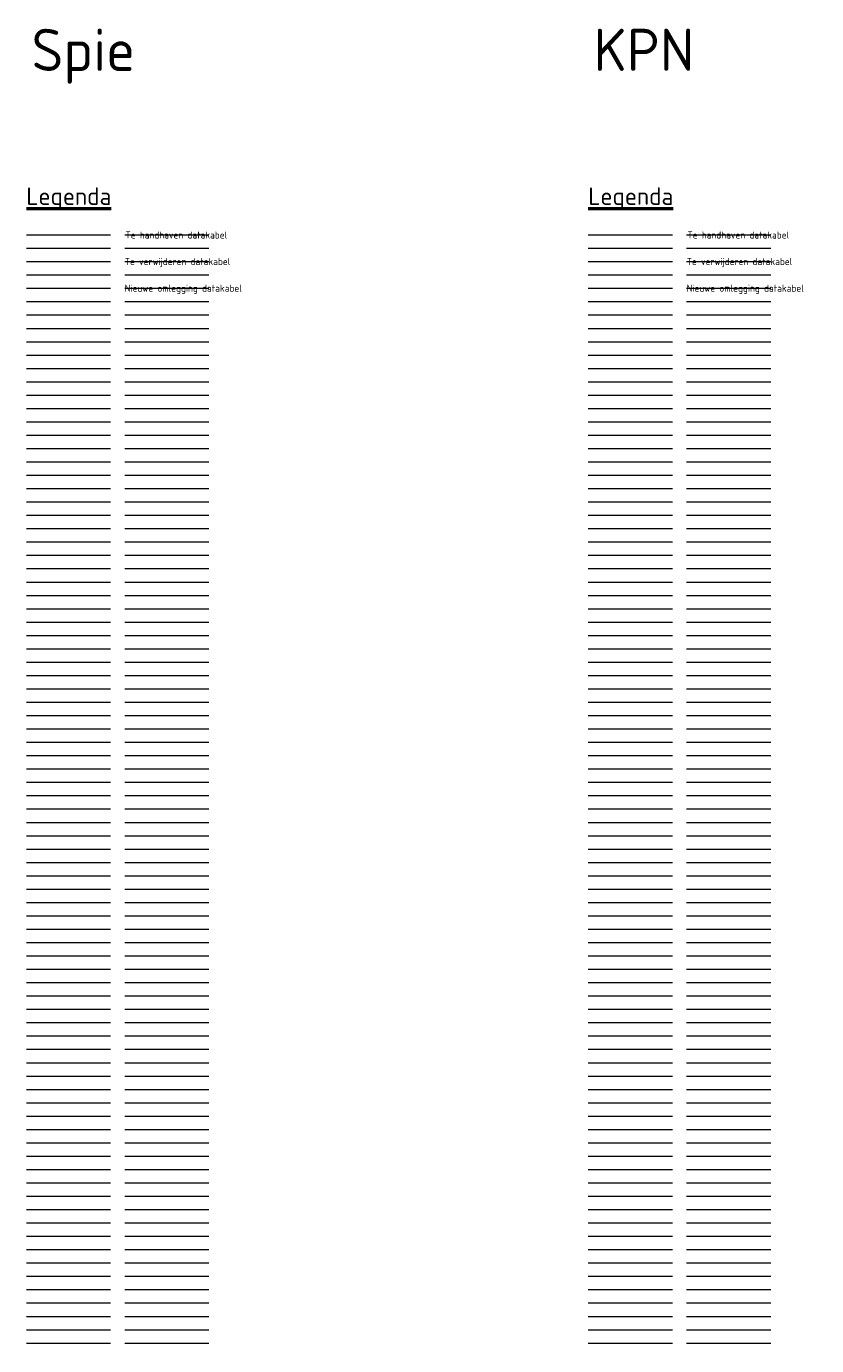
# Model space of a CAD drawing. Header units: metres. Extents: x 780 to 3546, y -363 to 107.
# Tile 12 of 18: x 2780 to 2920, y -128 to 106. Entities that reach past the tile are written whole.
import ezdxf
from ezdxf.lldxf.tags import DXFTag

# ---------------------------------------------------------------- set-up
doc = ezdxf.new("R2010")
doc.units = ezdxf.units.M
doc.layers.get('Defpoints').update_dxf_attribs({"color": 4})
for name, color, linetype, lineweight, true_color in [('B1-WE-KL-DATA_GEBROEDERS VAN DER DONK BV FTTH-G', 7, 'KL-DATA-N', 18, 0x0f4bff), ('B1-WE-KL-DATA_KABELBED_KPN BV-G', 7, 'Continuous', 9, 0x0f4bff), ('N1-WE-KL-DATA_GEBROEDERS VAN DER DONK BV FTTH-G', 7, 'KL-DATA-N', 18, 0x47ed21), ('N1-WE-KL-DATA_KABELBED_KPN BV-G', 7, 'Continuous', 9, 0x47ed21), ('V1-WE-KL-DATA_GEBROEDERS VAN DER DONK BV FTTH-G', 7, 'KL-DATA-N', 18, 0xfd1212), ('V1-WE-KL-DATA_KABELBED_KPN BV-G', 7, 'Continuous', 9, 0xfd1212)]:
    doc.layers.add(name, color=color, linetype=linetype, lineweight=lineweight, true_color=true_color)
doc.layers.add('X-XX-AL-HULPLIJN-GN', color=7, linetype='Continuous', lineweight=13, true_color=0x9b039b, plot=False)
doc.layers.add('X-XX-AL-LEGENDA-T25', color=7, linetype='Continuous', lineweight=25)
doc.layers.add('X-XX-AL-LEGENDA-T50', color=7, linetype='Continuous', lineweight=50)
doc.styles.add('NLCS-ISO-ANNOTATIVE-T25', font='NLCS-ISO.ttf', dxfattribs={"height": 2.5})
doc.styles.add('NLCS-ISO-M500-T50', font='NLCS-ISO.ttf', dxfattribs={"height": 2.5})
doc.styles.add('NLCS-ISO-T25', font='NLCS-ISO.ttf')
tags = doc.linetypes.add('KL-DATA-N', pattern='A,4,-1,[101,NLCS.SHX,S=0.5,R=0,X=0,Y=0],-1,4,-1,["D",Standard,S=1,R=0,X=-0.25,Y=-0.5],-1.5', length=12.5).pattern_tags.tags
tags[18] = DXFTag(74, 10)

# ---------------------------------------------------------------- blocks, each defined once
blk = doc.blocks.new('*U2')
at = {"layer": 'X-XX-AL-HULPLIJN-GN', "flags": 128}
blk.add_lwpolyline([(-7.5, 0), (7.5, 0)], dxfattribs=at)
blk = doc.blocks.new('*U3')
at = {"layer": 'X-XX-AL-HULPLIJN-GN', "color": 0, "linetype": 'ByBlock', "lineweight": -2, "transparency": 16777216}
for p in [(0, 0), (0, -2.375), (0, -4.75), (0, -7.125), (0, -9.5), (0, -11.875), (0, -14.25), (0, -16.625), (0, -19), (0, -21.375), (0, -23.75), (0, -26.125), (0, -28.5), (0, -30.875), (0, -33.25), (0, -35.625), (0, -38), (0, -40.375), (0, -42.75), (0, -45.125), (0, -47.5), (0, -49.875), (0, -52.25), (0, -54.625), (0, -57), (0, -59.375), (0, -61.75), (0, -64.125), (0, -66.5), (0, -68.875), (0, -71.25), (0, -73.625), (0, -76), (0, -78.375), (0, -80.75), (0, -83.125), (0, -85.5), (0, -87.875), (0, -90.25), (0, -92.625), (0, -95), (0, -97.375), (0, -99.75), (0, -102.125), (0, -104.5), (0, -106.875), (0, -109.25), (0, -111.625), (0, -114), (0, -116.375), (0, -118.75), (0, -121.125), (0, -123.5), (0, -125.875), (0, -128.25), (0, -130.625), (0, -133), (0, -135.375), (0, -137.75), (0, -140.125), (0, -142.5), (0, -144.875), (0, -147.25), (0, -149.625), (0, -152), (0, -154.375), (0, -156.75), (0, -159.125), (0, -161.5), (0, -163.875), (0, -166.25), (0, -168.625), (0, -171), (0, -173.375), (0, -175.75), (0, -178.125), (0, -180.5), (0, -182.875), (0, -185.25), (0, -187.625), (0, -190), (0, -192.375), (0, -194.75), (0, -197.125), (0, -199.5), (0, -201.875), (0, -204.25), (0, -206.625), (0, -209), (0, -211.375), (0, -213.75), (0, -216.125), (0, -218.5), (0, -220.875), (0, -223.25), (0, -225.625), (0, -228), (0, -230.375), (0, -232.75), (0, -235.125), (0, -237.5), (0, -239.875), (0, -242.25), (0, -244.625), (0, -247), (0, -249.375), (0, -251.75), (0, -254.125), (0, -256.5), (0, -258.875), (0, -261.25), (0, -263.625), (0, -266), (0, -268.375), (0, -270.75), (0, -273.125), (0, -275.5), (0, -277.875), (0, -280.25), (0, -282.625), (0, -285), (0, -287.375), (0, -289.75), (0, -292.125), (0, -294.5), (0, -296.875), (0, -299.25), (0, -301.625), (0, -304), (0, -306.375), (0, -308.75), (0, -311.125), (0, -313.5), (0, -315.875), (0, -318.25), (0, -320.625), (0, -323), (0, -325.375), (0, -327.75), (0, -330.125), (0, -332.5), (0, -334.875), (0, -337.25), (0, -339.625), (0, -342), (0, -344.375), (0, -346.75), (0, -349.125), (0, -351.5), (0, -353.875), (0, -356.25), (0, -358.625), (0, -361), (0, -363.375), (0, -365.75), (0, -368.125), (0, -370.5), (0, -372.875), (0, -375.25), (0, -377.625), (0, -380), (0, -382.375), (0, -384.75), (0, -387.125), (0, -389.5), (0, -391.875), (0, -394.25), (0, -396.625), (0, -399), (0, -401.375), (0, -403.75), (0, -406.125), (0, -408.5), (0, -410.875), (0, -413.25), (0, -415.625), (0, -418), (0, -420.375), (0, -422.75), (0, -425.125), (0, -427.5), (0, -429.875), (0, -432.25)]:
    blk.add_blockref('*U2', p, dxfattribs=at)
blk = doc.blocks.new('*U4')
at = {"layer": 'X-XX-AL-HULPLIJN-GN', "flags": 128}
blk.add_lwpolyline([(-7.5, 0), (7.5, 0)], dxfattribs=at)
blk = doc.blocks.new('*U5')
at = {"layer": 'X-XX-AL-HULPLIJN-GN', "color": 0, "linetype": 'ByBlock', "lineweight": -2, "transparency": 16777216}
for p in [(0, 0), (0, -2.375), (0, -4.75), (0, -7.125), (0, -9.5), (0, -11.875), (0, -14.25), (0, -16.625), (0, -19), (0, -21.375), (0, -23.75), (0, -26.125), (0, -28.5), (0, -30.875), (0, -33.25), (0, -35.625), (0, -38), (0, -40.375), (0, -42.75), (0, -45.125), (0, -47.5), (0, -49.875), (0, -52.25), (0, -54.625), (0, -57), (0, -59.375), (0, -61.75), (0, -64.125), (0, -66.5), (0, -68.875), (0, -71.25), (0, -73.625), (0, -76), (0, -78.375), (0, -80.75), (0, -83.125), (0, -85.5), (0, -87.875), (0, -90.25), (0, -92.625), (0, -95), (0, -97.375), (0, -99.75), (0, -102.125), (0, -104.5), (0, -106.875), (0, -109.25), (0, -111.625), (0, -114), (0, -116.375), (0, -118.75), (0, -121.125), (0, -123.5), (0, -125.875), (0, -128.25), (0, -130.625), (0, -133), (0, -135.375), (0, -137.75), (0, -140.125), (0, -142.5), (0, -144.875), (0, -147.25), (0, -149.625), (0, -152), (0, -154.375), (0, -156.75), (0, -159.125), (0, -161.5), (0, -163.875), (0, -166.25), (0, -168.625), (0, -171), (0, -173.375), (0, -175.75), (0, -178.125), (0, -180.5), (0, -182.875), (0, -185.25), (0, -187.625), (0, -190), (0, -192.375), (0, -194.75), (0, -197.125), (0, -199.5), (0, -201.875), (0, -204.25), (0, -206.625), (0, -209), (0, -211.375), (0, -213.75), (0, -216.125), (0, -218.5), (0, -220.875), (0, -223.25), (0, -225.625), (0, -228), (0, -230.375), (0, -232.75), (0, -235.125), (0, -237.5), (0, -239.875), (0, -242.25), (0, -244.625), (0, -247), (0, -249.375), (0, -251.75), (0, -254.125), (0, -256.5), (0, -258.875), (0, -261.25), (0, -263.625), (0, -266), (0, -268.375), (0, -270.75), (0, -273.125), (0, -275.5), (0, -277.875), (0, -280.25), (0, -282.625), (0, -285), (0, -287.375), (0, -289.75), (0, -292.125), (0, -294.5), (0, -296.875), (0, -299.25), (0, -301.625), (0, -304), (0, -306.375), (0, -308.75), (0, -311.125), (0, -313.5), (0, -315.875), (0, -318.25), (0, -320.625), (0, -323), (0, -325.375), (0, -327.75), (0, -330.125), (0, -332.5), (0, -334.875), (0, -337.25), (0, -339.625), (0, -342), (0, -344.375), (0, -346.75), (0, -349.125), (0, -351.5), (0, -353.875), (0, -356.25), (0, -358.625), (0, -361), (0, -363.375), (0, -365.75), (0, -368.125), (0, -370.5), (0, -372.875), (0, -375.25), (0, -377.625), (0, -380), (0, -382.375), (0, -384.75), (0, -387.125), (0, -389.5), (0, -391.875), (0, -394.25), (0, -396.625), (0, -399), (0, -401.375), (0, -403.75), (0, -406.125), (0, -408.5), (0, -410.875), (0, -413.25), (0, -415.625), (0, -418), (0, -420.375), (0, -422.75), (0, -425.125), (0, -427.5)]:
    blk.add_blockref('*U4', p, dxfattribs=at)

msp = doc.modelspace()

# ---------------------------------------------------------------- linework, layer by layer
at = {"layer": 'B1-WE-KL-DATA_GEBROEDERS VAN DER DONK BV FTTH-G'}
msp.add_line((2779.84, 69.16), (2794.84, 69.16), dxfattribs=at)
at = {"layer": 'B1-WE-KL-DATA_KABELBED_KPN BV-G'}
msp.add_line((2879.84, 69.16), (2894.84, 69.16), dxfattribs=at)
at = {"layer": 'N1-WE-KL-DATA_GEBROEDERS VAN DER DONK BV FTTH-G'}
msp.add_line((2779.84, 59.66), (2794.84, 59.66), dxfattribs=at)
at = {"layer": 'N1-WE-KL-DATA_KABELBED_KPN BV-G'}
msp.add_line((2879.84, 59.66), (2894.84, 59.66), dxfattribs=at)
at = {"layer": 'V1-WE-KL-DATA_GEBROEDERS VAN DER DONK BV FTTH-G'}
msp.add_line((2779.84, 64.41), (2794.84, 64.41), dxfattribs=at)
at = {"layer": 'V1-WE-KL-DATA_KABELBED_KPN BV-G'}
msp.add_line((2879.84, 64.41), (2894.84, 64.41), dxfattribs=at)

# ---------------------------------------------------------------- block references
at = {"layer": 'X-XX-AL-HULPLIJN-GN'}
for name, p in [('*U5', (2787.34, 69.16)), ('*U3', (2804.84, 69.16)), ('*U5', (2887.34, 69.16)), ('*U3', (2904.84, 69.16))]:
    msp.add_blockref(name, p, dxfattribs=at)

# ---------------------------------------------------------------- texts
at = {"layer": 'Defpoints', "style": 'NLCS-ISO-ANNOTATIVE-T25'}
for s, p in [('Spie', (2780.77, 98.32)), ('KPN', (2880.77, 98.32))]:
    msp.add_text(s, height=7.5, dxfattribs=at).set_placement(p)
at = {"layer": 'X-XX-AL-LEGENDA-T25', "style": 'NLCS-ISO-T25'}
for s, p in [('Te verwijderen datakabel', (2797.34, 63.79)), ('Te verwijderen datakabel', (2897.34, 63.79)), ('Nieuwe omlegging datakabel', (2797.34, 59.04)), ('Nieuwe omlegging datakabel', (2897.34, 59.04))]:
    msp.add_text(s, height=1.25, dxfattribs=at).set_placement(p)
at = {"layer": 'X-XX-AL-LEGENDA-T25', "char_height": 1.25, "width": 31.474, "attachment_point": 1, "style": 'NLCS-ISO-T25'}
for insert in [(2797.47, 69.76), (2897.47, 69.76)]:
    msp.add_mtext('Te handhaven datakabel', dxfattribs=dict(at, insert=insert))
at = {"layer": 'X-XX-AL-LEGENDA-T50', "char_height": 3.125, "attachment_point": 7, "style": 'NLCS-ISO-M500-T50'}
for insert in [(2779.84, 73.54), (2879.84, 73.54)]:
    msp.add_mtext('{\\LLegenda}', dxfattribs=dict(at, insert=insert))

doc.saveas('drawing.dxf')
